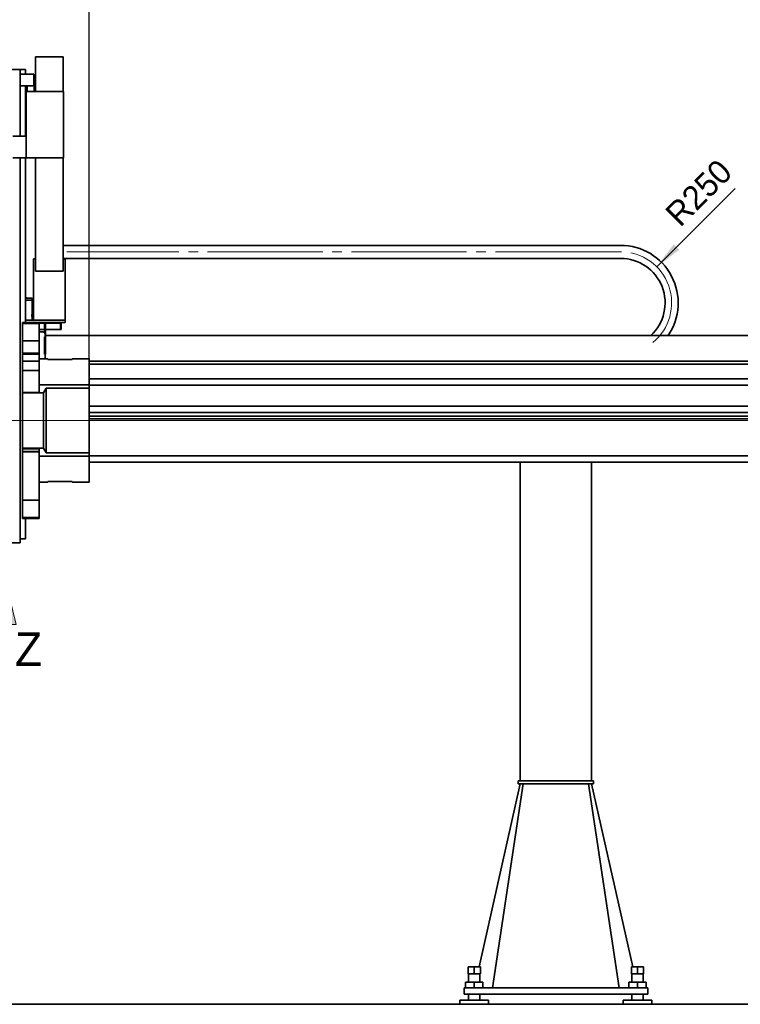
# Model space of a CAD drawing. Header units: millimetres. Extents: x 20 to 400, y 0 to 275.
# Tile 4 of 21: x 63 to 127, y 97 to 185. Entities that reach past the tile are written whole.
import ezdxf

# ---------------------------------------------------------------- set-up
doc = ezdxf.new("R2010")
doc.units = ezdxf.units.MM
doc.linetypes.add('SLD-Durchgehend', pattern=[0])
doc.linetypes.add('SLD-Punktstrich', pattern=[19.05, 15.24, -1.27, 1.27, -1.27])
doc.layers.add('KOPF', color=7, linetype='SLD-Durchgehend')
doc.styles.add('SLDTEXTSTYLE0', font='Gill Sans MT Pro Medium')
doc.styles.add('SLDTEXTSTYLE1', font='ARIAL.TTF', dxfattribs={"width": 0.948})
doc.dimstyles.new('SLDDIMSTYLE0', dxfattribs={"dimtxt": 1.924756, "dimasz": 2.5, "dimexe": 0, "dimexo": 0.0625, "dimgap": 0.481189, "dimtad": 1, "dimlfac": 55, "dimrnd": 1e-09, "dimzin": 12, "dimdsep": 46, "dimtxsty": 'SLDTEXTSTYLE0', "dimsah": 1, "dimcen": 0.09, "dimadec": 0, "dimazin": 3, "dimtfac": 1, "dimtofl": 0, "dimtmove": 0, "dimatfit": 3, "dimfxl": 1, "dimfrac": 2, "dimtolj": 1, "dimtzin": 12, "dimarcsym": 0})
doc.dimstyles.new('SLDDIMSTYLE1', dxfattribs={"dimtxt": 1.924756, "dimasz": 2.5, "dimexe": 0, "dimexo": 0.0625, "dimgap": 0.481189, "dimtad": 1, "dimlfac": 55, "dimrnd": 1e-09, "dimzin": 12, "dimdsep": 46, "dimtxsty": 'SLDTEXTSTYLE0', "dimsah": 1, "dimcen": 0.09, "dimadec": 0, "dimazin": 3, "dimtfac": 1, "dimtmove": 0, "dimatfit": 0, "dimfxl": 1, "dimfrac": 2, "dimtolj": 1, "dimtzin": 12, "dimarcsym": 0})
doc.dimstyles.new('SLDDIMSTYLE3', dxfattribs={"dimtxt": 1.924756, "dimasz": 2.5, "dimexe": 0, "dimexo": 0.0625, "dimgap": 0.481189, "dimtad": 1, "dimdec": 0, "dimlfac": 55, "dimrnd": 1e-09, "dimzin": 12, "dimdsep": 46, "dimtxsty": 'SLDTEXTSTYLE0', "dimsah": 1, "dimcen": 0, "dimadec": 0, "dimazin": 3, "dimtfac": 1, "dimtofl": 0, "dimtmove": 0, "dimatfit": 3, "dimfxl": 1, "dimfrac": 2, "dimtolj": 1, "dimtzin": 12, "dimarcsym": 0})

# ---------------------------------------------------------------- blocks, each defined once
blk = doc.blocks.new('Pfeil_Z')
at = {"linetype": 'Continuous'}
blk.add_hatch(color=7, dxfattribs=at).paths.add_polyline_path([(4381.714, 10138.057), (4382.714, 10138.057), (4381.714, 10142.057), (4380.714, 10138.057)], flags=0)
at = {"layer": 'KOPF', "color": 7, "lineweight": 18}
for p, q in [((4381.714, 10142.057), (4380.714, 10138.057)), ((4382.714, 10138.057), (4381.714, 10142.057)), ((4380.714, 10138.057), (4381.714, 10138.057)), ((4381.714, 10134.057), (4381.714, 10138.057)), ((4381.714, 10138.057), (4382.714, 10138.057))]:
    blk.add_line(p, q, dxfattribs=at)
at = {"layer": 'KOPF', "color": 7, "insert": (4382.596, 10137.348), "char_height": 3, "attachment_point": 1, "style": 'SLDTEXTSTYLE1'}
blk.add_mtext('Z', dxfattribs=at)
blk = doc.blocks.new('_D_1')
at = {"layer": 'KOPF', "color": 7}
for p, q in [((60.503, 182.422), (60.503, 195.531)), ((160.062, 160.603), (160.062, 195.531)), ((160.062, 194.531), (60.503, 194.531))]:
    blk.add_line(p, q, dxfattribs=at)
for points in [[(60.503, 194.531), (63.003, 194.181), (63.003, 194.881)], [(160.062, 194.531), (157.562, 194.881), (157.562, 194.181)]]:
    blk.add_solid(points, dxfattribs=at)
at = {"layer": 'KOPF', "color": 7, "insert": (94.057, 197.634), "char_height": 2.11667, "attachment_point": 1, "style": 'SLDTEXTSTYLE0'}
blk.add_mtext('Hub, course, stroke = sy+ay', dxfattribs=at)
blk = doc.blocks.new('_D_4')
at = {"layer": 'KOPF', "color": 7}
for p, q in [((47.571, 152.331), (47.571, 200.531)), ((173.026, 152.331), (173.026, 200.531)), ((173.026, 199.531), (47.571, 199.531))]:
    blk.add_line(p, q, dxfattribs=at)
for points in [[(47.571, 199.531), (50.071, 199.181), (50.071, 199.881)], [(173.026, 199.531), (170.526, 199.881), (170.526, 199.181)]]:
    blk.add_solid(points, dxfattribs=at)
at = {"layer": 'KOPF', "color": 7, "insert": (100.799, 202.634), "char_height": 2.11667, "attachment_point": 1, "style": 'SLDTEXTSTYLE0'}
blk.add_mtext('Ly = A+sy+ay+B', dxfattribs=at)
blk = doc.blocks.new('_D_5')
at = {"layer": 'KOPF', "color": 7}
for p, q in [((52.353, 154.649), (52.353, 190.531)), ((68.717, 154.649), (68.717, 190.531)), ((52.353, 189.531), (46.353, 189.531)), ((52.353, 189.531), (68.717, 189.531)), ((68.717, 189.531), (78.621, 189.531))]:
    blk.add_line(p, q, dxfattribs=at)
for points in [[(52.353, 189.531), (49.853, 189.881), (49.853, 189.181)], [(68.717, 189.531), (71.217, 189.181), (71.217, 189.881)]]:
    blk.add_solid(points, dxfattribs=at)
at = {"layer": 'KOPF', "color": 7, "insert": (74.387, 192.634), "char_height": 2.1167, "attachment_point": 1, "style": 'SLDTEXTSTYLE0'}
blk.add_mtext('900', dxfattribs=at)
blk = doc.blocks.new('_D_7')
at = {"layer": 'KOPF', "color": 7}
blk.add_line((119.281, 162.836), (126.259, 169.813), dxfattribs=at)
blk.add_solid([(119.281, 162.836), (121.296, 164.356), (120.801, 164.851)], dxfattribs=at)
at = {"layer": 'KOPF', "color": 7, "insert": (119.876, 167.797), "char_height": 2.1167, "attachment_point": 1, "rotation": 45, "style": 'SLDTEXTSTYLE0'}
blk.add_mtext('R250', dxfattribs=at)

msp = doc.modelspace()

# ---------------------------------------------------------------- linework, layer by layer
at = {"color": 7, "linetype": 'SLD-Durchgehend', "lineweight": 35}
for p, q in [((66.40768, 181.53067), (63.93495, 181.53067)), ((63.93495, 178.45795), (63.93495, 181.53067)), ((66.40768, 178.45795), (66.40768, 181.53067)), ((58.48949, 180.42158), (62.5804, 180.42158)), ((62.5804, 180.42158), (62.5804, 174.45795)), ((62.5804, 180.42158), (63.04404, 180.42158)), ((62.5804, 179.99977), (63.78949, 179.99977)), ((63.04404, 180.42158), (63.04404, 179.99977)), ((63.78949, 178.94522), (63.78949, 179.99977)), ((62.5804, 178.94522), (63.78949, 178.94522)), ((63.04404, 178.94522), (63.04404, 174.45795)), ((63.20313, 178.94522), (63.20313, 178.45795)), ((63.8304, 178.94522), (63.78949, 178.94522)), ((63.8304, 178.45795), (63.8304, 178.94522)), ((63.09859, 178.45795), (63.09859, 172.54886)), ((66.44404, 178.45795), (63.09859, 178.45795)), ((66.44404, 178.45795), (66.44404, 172.54886)), ((63.09859, 174.45795), (61.91677, 174.45795)), ((63.09859, 172.54886), (61.91677, 172.54886)), ((62.5804, 172.54886), (62.5804, 138.23977)), ((63.04404, 172.54886), (63.04404, 157.87613)), ((66.44404, 172.54886), (63.09859, 172.54886)), ((63.93495, 172.54886), (63.93495, 162.45795)), ((66.40768, 172.54886), (66.40768, 162.45795)), ((115.15786, 164.74886), (66.40768, 164.74886)), ((115.15945, 164.74886), (116.06489, 164.74922)), ((63.76222, 158.09431), (63.76222, 163.54886)), ((63.76222, 163.54886), (63.93495, 163.54886)), ((115.15786, 163.58522), (66.40768, 163.58522)), ((66.40768, 163.54886), (66.5804, 163.54886)), ((66.5804, 158.09431), (66.5804, 163.54886)), ((115.15991, 163.58522), (116.06536, 163.58558)), ((63.93495, 162.45795), (66.40768, 162.45795)), ((63.17409, 160.06704), (63.04404, 160.06704)), ((63.65591, 160.04886), (63.04404, 160.04886)), ((63.04404, 159.86704), (63.65591, 159.86704)), ((63.17409, 160.04886), (63.17409, 160.06704)), ((63.65409, 158.79379), (63.65409, 159.86704)), ((63.65591, 159.86704), (63.65591, 160.04886)), ((64.26222, 157.87613), (62.77131, 157.87613)), ((62.77131, 157.78522), (62.77131, 157.87613)), ((66.5804, 158.09431), (63.04404, 158.09431)), ((63.65409, 158.09431), (63.65409, 158.21349)), ((63.76222, 158.09431), (66.5804, 158.09431)), ((66.5804, 157.87613), (64.26222, 157.87613)), ((64.26222, 157.78522), (64.26222, 157.87613)), ((66.23495, 157.23977), (66.23495, 157.87613)), ((66.5804, 157.87613), (66.5804, 158.09431)), ((64.26222, 157.78522), (62.77131, 157.78522)), ((62.77131, 156.23977), (62.77131, 157.78522)), ((64.73495, 157.8034), (64.26222, 157.8034)), ((64.26222, 156.23977), (64.26222, 157.78522)), ((64.26222, 157.23977), (64.73495, 157.23977)), ((64.62586, 157.05795), (64.26222, 157.05795)), ((64.80768, 156.87613), (64.62586, 157.05795)), ((64.73495, 156.94886), (64.73495, 157.8034)), ((66.16222, 157.8034), (64.82586, 157.8034)), ((64.82586, 156.51249), (64.82586, 157.8034)), ((64.82586, 157.23977), (66.16222, 157.23977)), ((66.16222, 157.8034), (66.16222, 157.23977)), ((66.16222, 157.23977), (66.23495, 157.23977)), ((64.26222, 156.23977), (62.77131, 156.23977)), ((62.77131, 155.14886), (62.77131, 156.23977)), ((64.26222, 155.14886), (64.26222, 156.23977)), ((64.73495, 155.05795), (64.73495, 156.6034)), ((64.73495, 156.6034), (64.80768, 156.6034)), ((64.82586, 156.51249), (64.73495, 156.51249)), ((64.80768, 156.6034), (64.80768, 156.87613)), ((178.4804, 156.71249), (64.82586, 156.71249)), ((64.82586, 155.05795), (64.82586, 156.51249)), ((64.26222, 155.14886), (62.77131, 155.14886)), ((62.77131, 155.05795), (62.77131, 155.14886)), ((64.26222, 155.05795), (62.77131, 155.05795)), ((62.77131, 154.43977), (62.77131, 155.05795)), ((64.26222, 154.43977), (62.77131, 154.43977)), ((62.77131, 153.6034), (62.77131, 154.43977)), ((64.26222, 155.05795), (64.26222, 155.14886)), ((64.26222, 154.43977), (64.26222, 155.05795)), ((65.03495, 154.64886), (64.26222, 154.64886)), ((64.26222, 153.6034), (64.26222, 154.43977)), ((64.80768, 155.05795), (64.73495, 155.05795)), ((64.82586, 155.05795), (64.80768, 155.05795)), ((64.80768, 154.64886), (64.80768, 155.05795)), ((65.03495, 154.59431), (65.03495, 154.64886)), ((67.21677, 154.59431), (65.03495, 154.59431)), ((68.71677, 154.64886), (67.21677, 154.64886)), ((67.21677, 154.64886), (67.21677, 154.59431)), ((68.71677, 152.31225), (68.71677, 154.64886)), ((178.4804, 154.43977), (68.71677, 154.43977)), ((64.26222, 153.6034), (62.77131, 153.6034)), ((62.77131, 151.64627), (62.77131, 153.6034)), ((64.26222, 151.64627), (64.26222, 153.6034)), ((158.02586, 154.16704), (68.71677, 154.16704)), ((168.24404, 152.86704), (68.71677, 152.86704)), ((68.71677, 152.31225), (64.26222, 152.31225)), ((64.89836, 152.0175), (64.63708, 151.62045)), ((68.71677, 152.0175), (64.89836, 152.0175)), ((64.89836, 146.28021), (64.89836, 152.0175)), ((68.71677, 152.0175), (68.71677, 152.31225)), ((68.71677, 152.29431), (170.69859, 152.29431)), ((68.71677, 146.28021), (68.71677, 152.0175)), ((64.26222, 151.64627), (62.77131, 151.64627)), ((62.77131, 151.62045), (62.77131, 151.64627)), ((64.63708, 151.62045), (62.77131, 151.62045)), ((62.77131, 146.67726), (62.77131, 151.62045)), ((64.63708, 146.67726), (64.63708, 151.62045)), ((170.07257, 150.43431), (68.71677, 150.43431)), ((169.93495, 149.87067), (68.71677, 149.87067)), ((173.02586, 149.52522), (68.71677, 149.52522)), ((173.02586, 149.28886), (68.71677, 149.28886)), ((62.77131, 146.67726), (64.63708, 146.67726)), ((62.77131, 146.63585), (62.77131, 146.67726)), ((64.26222, 146.63585), (62.77131, 146.63585)), ((62.77131, 146.38914), (62.77131, 146.63585)), ((64.26222, 146.63585), (64.26222, 146.38914)), ((64.63708, 146.67726), (64.89836, 146.28021)), ((64.26222, 146.38914), (62.77131, 146.38914)), ((62.77131, 146.34773), (62.77131, 146.38914)), ((64.26222, 146.34773), (62.77131, 146.34773)), ((62.77131, 142.05795), (62.77131, 146.34773)), ((64.26222, 146.38914), (64.26222, 146.34773)), ((64.26222, 142.05795), (64.26222, 146.34773)), ((68.71677, 145.98546), (64.26222, 145.98546)), ((64.89836, 146.28021), (68.71677, 146.28021)), ((68.71677, 145.98546), (68.71677, 146.28021)), ((173.02586, 146.0034), (68.71677, 146.0034)), ((68.71677, 143.64886), (68.71677, 145.98546)), ((173.02404, 145.43067), (68.71677, 145.43067)), ((107.11677, 117.05795), (107.11677, 145.43067)), ((113.4804, 117.05795), (113.4804, 145.43067)), ((65.03495, 143.64886), (64.26222, 143.64886)), ((65.03495, 143.7034), (67.21677, 143.7034)), ((65.03495, 143.64886), (65.03495, 143.7034)), ((67.21677, 143.7034), (67.21677, 143.64886)), ((68.71677, 143.64886), (67.21677, 143.64886)), ((64.26222, 142.05795), (62.77131, 142.05795)), ((62.77131, 140.51249), (62.77131, 142.05795)), ((64.26222, 140.51249), (64.26222, 142.05795)), ((64.26222, 140.51249), (62.77131, 140.51249)), ((62.77131, 140.42158), (62.77131, 140.51249)), ((64.26222, 140.42158), (62.77131, 140.42158)), ((63.04404, 140.42158), (63.04404, 138.6034)), ((64.26222, 140.42158), (64.26222, 140.51249)), ((62.5804, 138.6034), (63.04404, 138.6034)), ((58.48949, 138.23977), (62.5804, 138.23977)), ((107.11677, 116.78522), (103.45254, 100.49977)), ((107.38949, 116.78522), (104.66222, 98.6034)), ((106.93495, 117.05795), (106.93495, 116.78522)), ((106.93495, 117.05795), (113.66222, 117.05795)), ((106.93495, 116.78522), (113.66222, 116.78522)), ((113.20768, 116.78522), (115.93495, 98.6034)), ((113.4804, 116.78522), (117.14463, 100.49977)), ((113.66222, 117.05795), (113.66222, 116.78522)), ((102.4804, 100.49977), (102.4804, 99.8634)), ((102.4804, 100.49977), (103.02586, 100.49977)), ((103.02586, 100.49977), (103.02586, 99.8634)), ((103.02586, 100.49977), (103.57131, 100.49977)), ((103.57131, 100.49977), (103.57131, 99.8634)), ((117.02586, 100.49977), (117.02586, 99.8634)), ((117.02586, 100.49977), (117.57131, 100.49977)), ((117.57131, 100.49977), (117.57131, 99.8634)), ((117.57131, 100.49977), (118.11677, 100.49977)), ((118.11677, 100.49977), (118.11677, 99.8634)), ((102.25313, 99.11249), (102.25313, 98.6034)), ((102.25313, 99.11249), (103.02586, 99.11249)), ((102.4804, 99.8634), (103.02586, 99.8634)), ((102.51677, 99.8634), (102.51677, 99.11249)), ((103.02586, 99.8634), (103.57131, 99.8634)), ((103.02586, 99.11249), (103.02586, 98.6034)), ((103.02586, 99.11249), (103.79859, 99.11249)), ((103.53495, 99.11249), (103.53495, 99.8634)), ((103.79859, 99.11249), (103.79859, 98.6034)), ((116.79859, 99.11249), (116.79859, 98.6034)), ((116.79859, 99.11249), (117.57131, 99.11249)), ((117.02586, 99.8634), (117.57131, 99.8634)), ((117.06222, 99.8634), (117.06222, 99.11249)), ((117.57131, 99.8634), (118.11677, 99.8634)), ((117.57131, 99.11249), (117.57131, 98.6034)), ((117.57131, 99.11249), (118.34404, 99.11249)), ((118.0804, 99.11249), (118.0804, 99.8634)), ((118.34404, 99.11249), (118.34404, 98.6034)), ((102.11677, 98.6034), (102.11677, 98.05795)), ((102.11677, 98.6034), (118.4804, 98.6034)), ((118.4804, 98.6034), (118.4804, 98.05795)), ((101.75313, 97.51249), (101.75313, 97.14886)), ((104.29859, 97.51249), (101.75313, 97.51249)), ((102.11677, 98.05795), (118.4804, 98.05795)), ((102.51677, 98.05795), (102.51677, 97.51249)), ((103.53495, 97.51249), (103.53495, 98.05795)), ((104.29859, 97.14886), (104.29859, 97.51249)), ((116.29859, 97.51249), (116.29859, 97.14886)), ((118.84404, 97.51249), (116.29859, 97.51249)), ((117.06222, 98.05795), (117.06222, 97.51249)), ((118.0804, 97.51249), (118.0804, 98.05795)), ((118.84404, 97.14886), (118.84404, 97.51249)), ((101.75313, 97.14886), (103.02586, 97.14886)), ((103.02586, 97.14886), (104.29859, 97.14886)), ((116.29859, 97.14886), (117.57131, 97.14886)), ((117.57131, 97.14886), (118.84404, 97.14886))]:
    msp.add_line(p, q, dxfattribs=at)
at = {"color": 7, "linetype": 'SLD-Durchgehend', "lineweight": 35, "flags": 128}
for points in [[(115.15786, 164.74886), (115.15806, 164.74886), (115.15826, 164.74886), (115.15845, 164.74886), (115.15865, 164.74886), (115.15885, 164.74886), (115.15905, 164.74886), (115.15925, 164.74886), (115.15945, 164.74886)], [(115.15786, 163.58522), (115.15812, 163.58522), (115.15837, 163.58522), (115.15863, 163.58522), (115.15889, 163.58522), (115.15914, 163.58522), (115.1594, 163.58522), (115.15966, 163.58522), (115.15991, 163.58522)]]:
    msp.add_lwpolyline(points, dxfattribs=at)
at = {"color": 7, "linetype": 'SLD-Durchgehend', "lineweight": 35}
for radius, start in [(5.12745, 325.4314923), (3.96382, 312.7808294)]:
    msp.add_arc((116.06695, 159.62177), radius, start, 90.0229643, dxfattribs=at)
for points, knots in [([(63.65398, 158.79379), (63.65391, 158.79347), (63.65375, 158.79275), (63.65148, 158.7821), (63.64781, 158.764), (63.64307, 158.73873), (63.63773, 158.70665), (63.63241, 158.66883), (63.62766, 158.62572), (63.62441, 158.58275), (63.62255, 158.54145), (63.62233, 158.51616), (63.62222, 158.5034)], [0, 0, 0, 0, 0.087304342, 0.194092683, 0.297595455, 0.403994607, 0.509429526, 0.617843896, 0.724543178, 0.834415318, 0.916472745, 1, 1, 1, 1]), ([(63.62222, 158.5034), (63.62239, 158.48749), (63.62274, 158.45521), (63.62542, 158.40838), (63.62939, 158.36387), (63.63433, 158.32345), (63.63974, 158.28751), (63.64496, 158.25768), (63.6495, 158.23431), (63.65261, 158.21937), (63.65413, 158.21233), (63.65393, 158.21323), (63.65388, 158.21349)], [0, 0, 0, 0, 0.1041311, 0.21132757, 0.31544605, 0.42250105, 0.52816054, 0.63681933, 0.74348684, 0.8533396, 0.95834965, 1, 1, 1, 1])]:
    msp.add_open_spline(points, degree=3, knots=knots, dxfattribs=at)
at = {"layer": 'KOPF', "color": 7, "linetype": 'SLD-Punktstrich', "lineweight": 18, "ltscale": 0.672727}
for p, q in [((115.15786, 164.16704), (66.71979, 164.16704)), ((115.15786, 164.16704), (115.15968, 164.16704)), ((116.06513, 164.1674), (115.15968, 164.16704)), ((116.06695, 164.1674), (116.06513, 164.1674))]:
    msp.add_line(p, q, dxfattribs=at)
at = {"layer": 'KOPF', "color": 7, "lineweight": 18}
msp.add_line((46.16577, 149.14886), (175.75944, 149.14886), dxfattribs=at)
at = {"layer": 'KOPF', "color": 7, "lineweight": 35}
msp.add_line((33.65001, 97.14886), (182.09981, 97.14886), dxfattribs=at)
at = {"layer": 'KOPF', "color": 7, "linetype": 'SLD-Punktstrich', "lineweight": 18, "ltscale": 0.672727}
msp.add_arc((116.06695, 159.62177), 4.54564, 309.0800528, 90, dxfattribs=at)

# ---------------------------------------------------------------- block references
at = {"color": 7, "linetype": 'Continuous'}
msp.add_blockref('Pfeil_Z', (-4320.48981, -10007.07317), dxfattribs=at)

# ---------------------------------------------------------------- dimensions: what is measured, and where the dimension line sits
at = {"layer": 'KOPF', "color": 7}
for base, p1, p2, text, picture, middle in [((47.57131, 199.53067), (173.02586, 152.33067), (47.57131, 152.33067), 'Ly = A+sy+ay+B', '_D_4', (110.29859, 199.53067)), ((60.50313, 194.53067), (160.06222, 160.6034), (60.50313, 182.42158), 'Hub, course, stroke = sy+ay', '_D_1', (110.28268, 194.53067))]:
    dim = msp.add_linear_dim(base=base, p1=p1, p2=p2, text=text, dimstyle='SLDDIMSTYLE0', dxfattribs=at)
    dim.commit()
    dim.dimension.update_dxf_attribs({"geometry": picture, "text_midpoint": middle, "dimtype": 160})
dim = msp.add_linear_dim(base=(68.71677, 189.53067), p1=(52.35313, 154.64886), p2=(68.71677, 154.64886), dimstyle='SLDDIMSTYLE1', dxfattribs=at)
dim.commit()
dim.dimension.update_dxf_attribs({"geometry": '_D_5', "text_midpoint": (76.50385, 189.53067), "dimtype": 160})
dim = msp.add_radius_dim(center=(116.06695, 159.62177), mpoint=(119.2812, 162.83602), dimstyle='SLDDIMSTYLE3', dxfattribs=at)
dim.commit()
dim.dimension.update_dxf_attribs({"geometry": '_D_7', "text_midpoint": (124.24048, 167.7953), "dimtype": 164})

doc.saveas('drawing.dxf')
